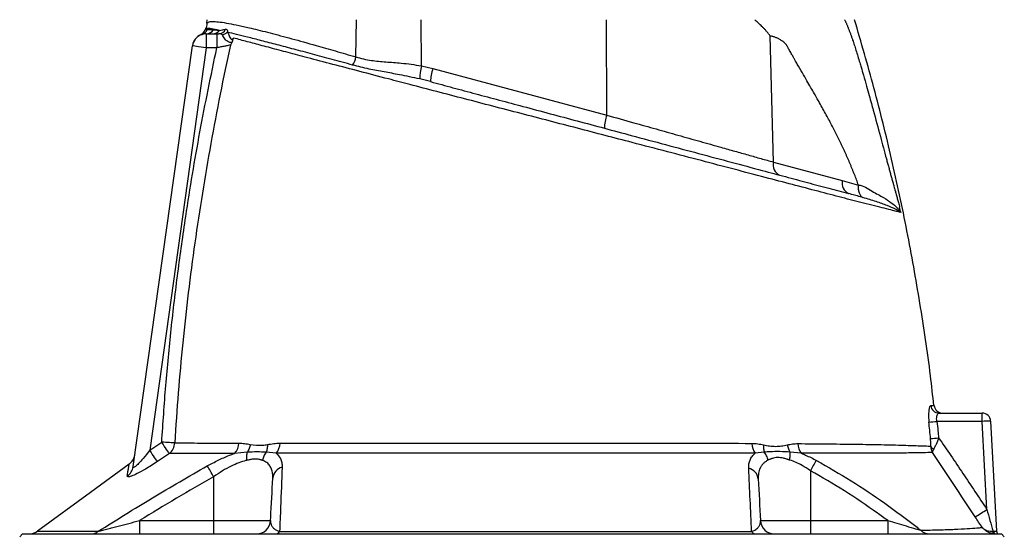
# Model space of a CAD drawing. Header units: millimetres. Extents: x 1681 to 3135, y 857 to 4238.
# Tile 7 of 8: x 2211 to 2911, y 3349 to 3716. Entities that reach past the tile are written whole.
import ezdxf

# ---------------------------------------------------------------- set-up
doc = ezdxf.new("R2010")
doc.units = ezdxf.units.MM
doc.header["$LTSCALE"] = 2

msp = doc.modelspace()

# ---------------------------------------------------------------- linework, layer by layer
at = {"color": 7, "linetype": 'Continuous', "lineweight": 25}
for p, q in [((2343.73, 3710.05), (2343.64, 3709.77)), ((2344.6, 3713.6), (2344.69, 3716.17)), ((2450.54, 3689.64), (2451.04, 3716.17)), ((2497.03, 3683.23), (2496.93, 3716.17)), ((2628.85, 3648.24), (2628.65, 3716.17)), ((2340.23, 3705.45), (2340.24, 3705.45)), ((2344.17, 3706.17), (2344.17, 3696.17)), ((2344.17, 3706.17), (2351.58, 3706.17)), ((2351.58, 3706.17), (2351.58, 3696.17)), ((2747.28, 3614.86), (2745.07, 3704.53)), ((2292.18, 3398.09), (2334.27, 3697.56)), ((2344.17, 3696.17), (2303.92, 3409.77)), ((2351.58, 3696.17), (2344.17, 3696.17)), ((2497.03, 3683.23), (2505.25, 3681.36)), ((2505.25, 3681.36), (2628.85, 3648.24)), ((2503.53, 3672.05), (2495.99, 3673.95)), ((2747.28, 3614.86), (2796.32, 3601.72)), ((2796.32, 3601.72), (2807.76, 3598.41)), ((2895.79, 3430.28), (2863.62, 3430.28)), ((2865.07, 3436.17), (2895.79, 3436.17)), ((2895.79, 3430.28), (2895.79, 3436.17)), ((2899.07, 3367.61), (2895.79, 3430.28)), ((2901.78, 3430.49), (2905.89, 3352.07)), ((2303.92, 3409.77), (2312.46, 3415.49)), ((2317.88, 3407.38), (2309.38, 3401.66)), ((2373.24, 3408.33), (2364.25, 3407.49)), ((2393.88, 3407.54), (2386.63, 3408.35)), ((2740.86, 3408.34), (2734.26, 3407.56)), ((2767.13, 3407.54), (2759.2, 3408.36)), ((2289.35, 3399.74), (2289.35, 3399.74)), ((2773.61, 3395.18), (2773.61, 3359.65)), ((2349.35, 3390.89), (2349.35, 3359.65)), ((2296.76, 3359.65), (2296.76, 3350.17)), ((2296.76, 3359.65), (2349.35, 3359.65)), ((2349.35, 3359.65), (2389.85, 3359.65)), ((2349.35, 3359.65), (2349.35, 3350.17)), ((2738.12, 3359.65), (2773.61, 3359.65)), ((2773.61, 3359.65), (2773.61, 3350.17)), ((2773.61, 3359.65), (2828.59, 3359.65)), ((2828.59, 3359.65), (2828.59, 3350.17)), ((2213.48, 3350.17), (2211.48, 3348.17)), ((2213.48, 3350.17), (2561.48, 3350.17)), ((2561.48, 3350.17), (2909.48, 3350.17)), ((2903.46, 3352.1), (2903.93, 3352.08)), ((2911.48, 3348.17), (2909.48, 3350.17))]:
    msp.add_line(p, q, dxfattribs=at)
at = {"color": 7, "linetype": 'Continuous', "lineweight": 25, "flags": 128}
for points in [[(2344.17, 3696.17), (2342.24, 3696.44), (2340.39, 3696.71), (2338.67, 3696.95), (2337.17, 3697.16), (2335.94, 3697.33), (2335.03, 3697.46), (2334.46, 3697.54), (2334.27, 3697.56)], [(2309.38, 3401.66), (2309.1, 3402.08), (2308.67, 3402.71), (2308.11, 3403.55), (2307.43, 3404.56), (2306.64, 3405.73), (2305.78, 3407.01), (2304.87, 3408.37), (2303.92, 3409.77)], [(2321.7, 3414.93), (2321.05, 3414.97), (2320.2, 3415.02), (2319.19, 3415.08), (2318.03, 3415.15), (2316.75, 3415.23), (2315.37, 3415.31), (2313.93, 3415.4), (2312.46, 3415.49)], [(2317.88, 3407.38), (2317.6, 3407.8), (2317.17, 3408.44), (2316.61, 3409.28), (2315.93, 3410.3), (2315.15, 3411.46), (2314.3, 3412.74), (2313.39, 3414.1), (2312.46, 3415.49)], [(2289.31, 3399.8), (2261.92, 3379.76), (2224.21, 3352.17)], [(2904.5, 3350.2), (2904.29, 3350.25), (2904.09, 3350.37), (2903.9, 3350.55), (2903.74, 3350.78), (2903.62, 3351.07), (2903.52, 3351.39), (2903.47, 3351.74), (2903.46, 3352.1)]]:
    msp.add_lwpolyline(points, dxfattribs=at)
at = {"color": 7, "linetype": 'Continuous', "lineweight": 25}
for centre, radius, start, end in [((2344.17, 3696.17), 10, 90, 172), ((2344.19, 3696.28), 10, 113.30232, 172.00431), ((2337.7, 3710.91), 6, 294.85551, 342.09009), ((2339.37, 3711.35), 5.92, 287.60626, 338.24471), ((2349.1, 3707.22), 5.98, 155.14776, 162.05381), ((2344.14, 3711.95), 5.78, 270.32545, 329.61721), ((2348.95, 3711.72), 5.54, 270.49157, 324.69298), ((2352.86, 3711.69), 5.52, 270.99602, 335.12511), ((2354.57, 3711.85), 6.4, 276.74533, 314.21217), ((2433.2, 3693.34), 17.74, 327.71768, 347.96281), ((2540.35, 3673.66), 44.36, 167.53893, 179.62461), ((2534.91, 3671.08), 31.39, 160.87771, 178.2221), ((2658.51, 3637.96), 31.39, 160.87794, 178.22188), ((2755.13, 3612.89), 8.09, 165.92787, 245.23304), ((2804.17, 3599.75), 8.09, 165.92845, 245.2319), ((2865.11, 3442.11), 5.94, 185.91296, 269.575), ((2867.58, 3442.17), 6, 186.53624, 269.25302), ((2847.79, 3573.05), 143.64, 274.01943, 276.32421), ((2895.79, 3430.17), 6, 3, 90), ((2901.78, 3344.45), 86.04, 90.00302, 93.9965), ((2849.92, 3561.61), 143.85, 273.6348, 275.93602), ((2311.5, 3415.36), 10.21, 308.65992, 357.58745), ((2356.35, 3415.2), 11.04, 315.67849, 358.02194), ((2384.62, 3415.08), 11.95, 320.82829, 358.50954), ((2744.83, 3414.9), 12.87, 181.23511, 214.75689), ((2776.7, 3414.83), 12.03, 181.80959, 217.28087), ((2863.34, 3414.82), 4.67, 207.52777, 243.73984), ((2283.47, 3407.91), 10, 305.83552, 351.61552), ((2956.25, 3294.34), 208.63, 148.77073, 151.09401), ((2282.61, 3399.46), 9.67, 303.41568, 351.85881), ((2193.15, 3303.53), 178.97, 29.21684, 32.0629), ((2400.18, 3389.11), 8.78, 103.94357, 174.61345), ((2727.9, 3388.4), 8.71, 5.76371, 77.56523), ((2775.35, 3552.24), 222.26, 301.29278, 303.82537), ((2379.86, 3360.17), 10, 270, 357), ((2748.1, 3360.17), 10, 183, 270), ((2218.21, 3360.17), 10, 270, 306.87038), ((2262.23, 3358.16), 7.98, 270.4381, 309.92069), ((2393.16, 3353.73), 3.58, 275.07408, 329.73804), ((2734.99, 3353.87), 3.71, 211.01424, 265.23414), ((2858.04, 3358.13), 7.96, 222.09836, 269.18656), ((2905.65, 3351.87), 1.74, 173.08899, 257.32613), ((2907.89, 3352.17), 2, 183, 270)]:
    msp.add_arc(centre, radius, start, end, dxfattribs=at)
msp.add_ellipse((2899.88, 3352.17), major_axis=(6.01, -0.1), ratio=0.005781, start_param=5.451423, end_param=6.283589, dxfattribs=at)
for points, knots in [([(2344.6, 3713.6), (2344.57, 3712.93), (2344.48, 3712.27), (2344.17, 3710.97), (2343.95, 3710.34), (2343.67, 3709.73)], [0, 0, 0, 0, 0.5, 0.5, 1, 1, 1, 1]), ([(2344.6, 3713.6), (2345, 3714.01), (2345.81, 3714.83), (2349.16, 3714.97), (2353.88, 3714.56), (2359.88, 3713.59), (2367.21, 3712.12), (2376.79, 3709.94), (2389.16, 3706.86), (2404.64, 3702.74), (2420.44, 3698.34), (2435.82, 3693.95), (2445.64, 3691.07), (2450.54, 3689.64)], [0, 0, 0, 0, 0.090278, 0.180564, 0.262436, 0.344603, 0.426779, 0.508664, 0.618226, 0.728124, 0.837711, 0.918854, 1, 1, 1, 1]), ([(2745.07, 3704.53), (2744.88, 3704.8), (2744.48, 3705.34), (2743.86, 3706.14), (2743.24, 3706.93), (2742.59, 3707.7), (2741.93, 3708.47), (2741.25, 3709.22), (2740.55, 3709.97), (2739.86, 3710.69), (2738.99, 3711.53), (2737.8, 3712.67), (2736.09, 3714.27), (2734.76, 3715.49), (2734.01, 3716.17)], [0, 0, 0, 0, 0.061077, 0.12251, 0.184317, 0.246519, 0.309134, 0.372181, 0.435678, 0.499644, 0.56001, 0.663535, 0.810207, 1, 1, 1, 1]), ([(2797.97, 3716.17), (2798.09, 3715.92), (2798.32, 3715.42), (2798.66, 3714.65), (2799.01, 3713.86), (2799.36, 3713.05), (2799.71, 3712.22), (2800.06, 3711.36), (2800.41, 3710.49), (2800.76, 3709.59), (2801.12, 3708.67), (2801.48, 3707.73), (2801.84, 3706.77), (2802.2, 3705.79), (2802.56, 3704.79), (2802.92, 3703.76), (2803.29, 3702.71), (2803.92, 3700.88), (2804.84, 3698.11), (2806.07, 3694.29), (2807.38, 3690.07), (2808.61, 3686.02), (2809.93, 3681.51), (2811.55, 3675.92), (2813.46, 3669.21), (2815.34, 3662.47), (2816.91, 3656.76), (2819.57, 3647.02), (2823.14, 3633.87), (2826.52, 3621.34), (2828.49, 3614.07), (2829.31, 3611.09), (2830.1, 3608.18), (2830.88, 3605.35), (2831.63, 3602.59), (2832.22, 3600.44), (2832.68, 3598.79), (2833.05, 3597.48), (2833.51, 3595.83), (2834.06, 3593.85), (2834.7, 3591.53), (2835.42, 3588.88), (2836.23, 3585.9), (2836.78, 3583.79), (2837.07, 3582.68)], [0, 0, 0, 0, 0.006505, 0.013097, 0.01978, 0.026557, 0.033431, 0.040405, 0.047482, 0.054664, 0.061955, 0.069357, 0.076872, 0.084502, 0.092251, 0.100119, 0.108109, 0.116224, 0.142061, 0.170607, 0.201889, 0.23593, 0.260358, 0.301454, 0.35921, 0.407807, 0.449606, 0.484611, 0.621537, 0.738683, 0.761365, 0.783575, 0.805315, 0.826589, 0.847401, 0.867756, 0.87521, 0.885269, 0.89793, 0.913186, 0.931031, 0.951456, 0.974449, 1, 1, 1, 1]), ([(2861.41, 3441.46), (2860.64, 3448.57), (2858, 3472.99), (2851.7, 3514.49), (2842.57, 3565.92), (2831.61, 3617), (2819.27, 3667.16), (2809.72, 3700.03), (2805.02, 3716.17)], [0, 0, 0, 0, 0.076364, 0.262368, 0.448349, 0.634356, 0.820438, 1, 1, 1, 1]), ([(2353.47, 3708.51), (2351.44, 3708.93), (2347.64, 3709.71), (2344.49, 3710.1), (2343.95, 3709.86), (2343.67, 3709.73)], [0, 0, 0, 0, 0.362554, 0.679851, 1, 1, 1, 1]), ([(2344.87, 3709.15), (2344.89, 3709.16), (2345.39, 3709.19), (2346.59, 3709.25), (2348.28, 3709.1), (2349.13, 3709.03)], [0, 0, 0, 0, 0.022047, 0.510234, 1, 1, 1, 1]), ([(2349.13, 3709.03), (2349.4, 3709), (2350.66, 3708.85), (2352.24, 3708.66), (2353.47, 3708.51)], [0, 0, 0, 0, 0.2181, 1, 1, 1, 1]), ([(2355.32, 3705.49), (2354.88, 3705.73), (2354.17, 3706.12), (2353.29, 3706.16), (2352.96, 3706.17)], [0, 0, 0, 0, 0.623883, 1, 1, 1, 1]), ([(2353.47, 3708.51), (2354.09, 3708.62), (2355.51, 3708.87), (2357.02, 3709.19), (2357.87, 3709.37)], [0, 0, 0, 0, 0.442034, 1, 1, 1, 1]), ([(2362.47, 3699.96), (2362.41, 3699.94), (2362.2, 3699.87), (2361.73, 3699.84), (2360.94, 3699.97), (2359.61, 3700.45), (2357.36, 3701.92), (2356.29, 3704.35), (2355.55, 3705.22), (2355.32, 3705.49)], [0, 0, 0, 0, 0.032403, 0.128506, 0.218862, 0.330029, 0.564223, 0.861686, 1, 1, 1, 1]), ([(2357.87, 3709.37), (2358.18, 3709.37), (2358.8, 3709.37), (2359.23, 3708.48), (2359.1, 3707.64), (2359.03, 3707.26)], [0, 0, 0, 0, 0.3508572, 0.7103422, 1, 1, 1, 1]), ([(2359.03, 3707.26), (2359.25, 3707), (2359.86, 3706.28), (2360.42, 3704.51), (2361.29, 3702.84), (2361.85, 3702.3), (2362.17, 3702.14), (2362.47, 3702.13), (2362.82, 3702.31), (2363.15, 3702.68), (2363.41, 3703), (2363.5, 3703.11)], [0, 0, 0, 0, 0.186727, 0.521089, 0.69493, 0.756774, 0.801445, 0.846209, 0.891296, 0.961906, 1, 1, 1, 1]), ([(2448.19, 3683.87), (2443.24, 3685.21), (2433.32, 3687.92), (2419.43, 3691.67), (2406.39, 3695.17), (2394.27, 3698.38), (2383.16, 3701.27), (2373.59, 3703.72), (2365.45, 3705.74), (2361.18, 3706.75), (2359.03, 3707.26)], [0, 0, 0, 0, 0.126402, 0.253585, 0.380306, 0.507024, 0.637271, 0.767516, 0.883416, 1, 1, 1, 1]), ([(2362.47, 3699.96), (2362.6, 3700.16), (2362.71, 3700.38), (2362.93, 3700.87), (2363.03, 3701.14), (2363.28, 3701.96), (2363.4, 3702.54), (2363.5, 3703.11)], [0, 0, 0, 0, 0.25, 0.25, 0.5, 0.5, 1, 1, 1, 1]), ([(2838.02, 3578.96), (2837.28, 3579.15), (2835.8, 3579.51), (2831.91, 3580.48), (2826.55, 3581.81), (2819.48, 3583.58), (2809.59, 3586.07), (2796.25, 3589.49), (2779.28, 3593.94), (2760.98, 3598.77), (2741.08, 3604.01), (2719.56, 3609.66), (2696.31, 3615.78), (2672.09, 3622.15), (2649.16, 3628.15), (2627.72, 3633.74), (2608, 3638.89), (2588.01, 3644.1), (2567.88, 3649.36), (2547.73, 3654.61), (2527.71, 3659.84), (2507.98, 3664.99), (2489.92, 3669.71), (2471.59, 3674.51), (2453.15, 3679.35), (2433.93, 3684.41), (2416.95, 3688.88), (2402.21, 3692.78), (2389.54, 3696.15), (2378.2, 3699.17), (2369.61, 3701.47), (2365.15, 3702.67), (2363.5, 3703.11)], [0, 0, 0, 0, 0.019713, 0.039426, 0.06504, 0.088903, 0.112771, 0.153073, 0.19351, 0.23401, 0.274399, 0.318586, 0.362901, 0.407199, 0.451363, 0.4844, 0.517552, 0.550695, 0.583721, 0.616826, 0.650054, 0.683285, 0.716393, 0.743279, 0.78062, 0.81805, 0.855382, 0.886879, 0.918501, 0.950118, 0.981608, 1, 1, 1, 1]), ([(2807.76, 3598.41), (2807.54, 3599.03), (2807.1, 3600.27), (2806.42, 3602.12), (2805.71, 3603.99), (2804.99, 3605.87), (2804.25, 3607.76), (2803.49, 3609.65), (2802.71, 3611.56), (2801.91, 3613.47), (2801.09, 3615.4), (2800.26, 3617.34), (2799.4, 3619.28), (2798.52, 3621.24), (2797.62, 3623.2), (2795.87, 3626.97), (2793.11, 3632.68), (2789.18, 3640.41), (2784.84, 3648.57), (2781.23, 3655.1), (2778.4, 3660.11), (2776.35, 3663.7), (2773.9, 3667.96), (2771.05, 3672.89), (2767.8, 3678.5), (2765.22, 3682.92), (2763.43, 3686.01), (2762.54, 3687.61), (2761.54, 3689.4), (2760.56, 3691.19), (2759.65, 3692.84), (2758.87, 3694.23), (2758.18, 3695.45), (2757.56, 3696.51), (2757.02, 3697.4), (2756.56, 3698.13), (2756.19, 3698.68), (2755.86, 3699.11), (2755.51, 3699.48), (2755.11, 3699.85), (2754.65, 3700.23), (2754.14, 3700.62), (2753.57, 3701.02), (2752.94, 3701.42), (2752.26, 3701.83), (2751.52, 3702.24), (2750.68, 3702.69), (2749.76, 3703.14), (2748.79, 3703.55), (2747.84, 3703.9), (2746.91, 3704.18), (2745.98, 3704.4), (2745.37, 3704.49), (2745.07, 3704.53)], [0, 0, 0, 0, 0.014704, 0.029556, 0.044557, 0.05971, 0.075015, 0.090474, 0.106088, 0.121858, 0.137786, 0.153872, 0.170118, 0.186525, 0.203094, 0.219826, 0.282441, 0.349841, 0.422063, 0.499138, 0.525545, 0.558172, 0.597019, 0.642087, 0.693376, 0.750886, 0.763599, 0.778025, 0.794165, 0.81202, 0.825981, 0.838522, 0.849644, 0.859348, 0.867636, 0.874512, 0.879981, 0.883799, 0.888088, 0.892873, 0.89817, 0.903991, 0.910347, 0.917245, 0.92469, 0.932686, 0.941238, 0.951698, 0.961868, 0.971763, 0.981404, 0.990809, 1, 1, 1, 1]), ([(2312.46, 3415.49), (2313.37, 3428.92), (2315.19, 3455.77), (2319.08, 3495.98), (2323.8, 3536.12), (2330.38, 3582.96), (2339.24, 3636.4), (2347.47, 3676.24), (2351.58, 3696.17)], [0, 0, 0, 0, 0.142302, 0.284605, 0.427191, 0.569776, 0.784782, 1, 1, 1, 1]), ([(2361.3, 3698.1), (2356.22, 3674.79), (2351.56, 3651.41), (2345.23, 3616.21), (2343.22, 3604.45), (2339.45, 3580.9), (2337.67, 3569.1), (2332.68, 3533.67), (2329.82, 3510), (2325.04, 3462.52), (2323.13, 3438.74), (2321.7, 3414.93)], [0, 0, 0, 0, 0.25, 0.25, 0.375, 0.375, 0.5, 0.5, 0.75, 0.75, 1, 1, 1, 1]), ([(2361.3, 3698.1), (2360.85, 3698.01), (2360.28, 3697.9), (2359.24, 3697.69), (2358.87, 3697.62), (2358.09, 3697.46), (2357.67, 3697.38), (2356.39, 3697.12), (2355.48, 3696.94), (2353.56, 3696.56), (2352.58, 3696.37), (2351.58, 3696.17)], [0, 0, 0, 0, 0.25, 0.25, 0.375, 0.375, 0.5, 0.5, 0.75, 0.75, 1, 1, 1, 1]), ([(2450.54, 3689.64), (2452.29, 3689.13), (2455.8, 3688.12), (2462.85, 3686.91), (2471.82, 3686.1), (2481.42, 3685.42), (2489.91, 3684.53), (2494.65, 3683.67), (2497.03, 3683.23)], [0, 0, 0, 0, 0.128243, 0.257986, 0.479605, 0.706237, 0.852295, 1, 1, 1, 1]), ([(2495.99, 3673.95), (2491.14, 3674.99), (2482.54, 3676.83), (2470.5, 3678.98), (2459.23, 3681.09), (2452.06, 3682.89), (2448.19, 3683.87)], [0, 0, 0, 0, 0.288326, 0.512009, 0.737439, 1, 1, 1, 1]), ([(2503.53, 3672.05), (2508.83, 3670.63), (2519.43, 3667.79), (2535.79, 3663.41), (2552.42, 3658.95), (2570.1, 3654.22), (2588.62, 3649.25), (2608.01, 3644.06), (2627.32, 3638.89), (2648.37, 3633.24), (2670.74, 3627.25), (2694.42, 3620.9), (2717.44, 3614.74), (2737.97, 3609.24), (2755.99, 3604.41), (2771.78, 3600.18), (2786.85, 3596.14), (2796.14, 3593.65), (2800.78, 3592.41)], [0, 0, 0, 0, 0.049163, 0.098327, 0.148545, 0.198762, 0.256365, 0.313971, 0.373236, 0.432505, 0.510301, 0.588127, 0.667778, 0.747427, 0.810116, 0.872806, 0.936405, 1, 1, 1, 1]), ([(2628.85, 3648.24), (2635.25, 3646.44), (2647.05, 3643.11), (2663.94, 3638.35), (2679.69, 3633.91), (2695.11, 3629.56), (2708.53, 3625.78), (2719.9, 3622.57), (2729.43, 3619.89), (2738.63, 3617.29), (2744.4, 3615.67), (2747.28, 3614.86)], [0, 0, 0, 0, 0.146285, 0.269867, 0.393449, 0.520648, 0.647844, 0.735225, 0.822605, 0.911303, 1, 1, 1, 1]), ([(2807.76, 3598.41), (2807.63, 3597.45), (2807.6, 3596.49), (2807.75, 3594.67), (2807.93, 3593.81), (2808.49, 3592.25), (2808.86, 3591.55), (2809.78, 3590.39), (2810.31, 3589.93), (2810.91, 3589.6)], [0, 0, 0, 0, 0.25, 0.25, 0.5, 0.5, 0.75, 0.75, 1, 1, 1, 1]), ([(2807.76, 3598.41), (2807.76, 3598.41), (2811.43, 3598.41), (2817.55, 3593.48), (2825.46, 3590.03), (2831.31, 3585.89), (2835.27, 3582.48), (2837.16, 3580.23), (2837.88, 3579.18), (2837.96, 3579.07), (2837.99, 3579.01), (2838.01, 3578.99), (2838.02, 3578.97), (2838.02, 3578.96), (2838.02, 3578.96), (2838.02, 3578.96), (2838.02, 3578.96)], [0, 0, 0, 0, 0.000002, 0.231557, 0.462978, 0.648909, 0.834815, 0.981819, 0.99129, 0.996027, 0.998397, 0.999589, 0.999894, 0.99996, 0.999994, 1, 1, 1, 1]), ([(2810.91, 3589.6), (2810.3, 3589.78), (2807.02, 3590.73), (2803.58, 3591.65), (2800.78, 3592.41)], [0, 0, 0, 0, 0.186591, 1, 1, 1, 1]), ([(2838.02, 3578.96), (2838.02, 3578.97), (2838.02, 3578.97), (2838.01, 3578.97), (2838.01, 3578.97), (2838.01, 3578.98), (2838, 3578.98), (2837.99, 3578.99), (2837.98, 3579), (2837.96, 3579.01), (2837.94, 3579.02), (2837.9, 3579.06), (2837.87, 3579.08), (2837.78, 3579.15), (2837.71, 3579.2), (2837.52, 3579.33), (2837.38, 3579.43), (2836.95, 3579.71), (2836.65, 3579.9), (2835.66, 3580.48), (2834.91, 3580.88), (2832.42, 3582.11), (2830.42, 3582.97), (2826.95, 3584.33), (2825.71, 3584.8), (2823.1, 3585.73), (2821.73, 3586.21), (2817.41, 3587.64), (2814.28, 3588.62), (2810.91, 3589.6)], [0, 0, 0, 0, 0.000488, 0.000488, 0.000977, 0.000977, 0.001953, 0.001953, 0.003906, 0.003906, 0.007812, 0.007812, 0.015625, 0.015625, 0.03125, 0.03125, 0.0625, 0.0625, 0.125, 0.125, 0.25, 0.25, 0.5, 0.5, 0.625, 0.625, 0.75, 0.75, 1, 1, 1, 1]), ([(2859.21, 3441.5), (2859.03, 3441.43), (2858.62, 3441.26), (2858.07, 3439.75), (2857.68, 3437.09), (2857.55, 3433.63), (2857.76, 3431.05), (2857.86, 3429.76)], [0, 0, 0, 0, 0.157293, 0.368237, 0.576823, 0.78759, 1, 1, 1, 1]), ([(2863.62, 3430.28), (2863.51, 3430.93), (2863.31, 3432.22), (2863.46, 3433.98), (2863.88, 3435.31), (2864.46, 3436.06), (2864.88, 3436.14), (2865.07, 3436.17)], [0, 0, 0, 0, 0.205559, 0.410341, 0.618536, 0.835526, 1, 1, 1, 1]), ([(2863.62, 3430.28), (2863.84, 3428.07), (2864.25, 3424.15), (2864.63, 3420.23), (2864.8, 3418.53)], [0, 0, 0, 0, 0.565143, 1, 1, 1, 1]), ([(2859.2, 3412.66), (2859.2, 3412.66), (2859.25, 3413.09), (2859.3, 3414.81), (2859.15, 3416.7), (2859.04, 3418.05)], [0, 0, 0, 0, 0.001631, 0.283214, 1, 1, 1, 1]), ([(2864.8, 3418.53), (2864.19, 3416.94), (2863.43, 3414.91), (2862.21, 3412.28), (2861.66, 3411.3), (2861.28, 3410.63)], [0, 0, 0, 0, 0.533996, 0.67845, 1, 1, 1, 1]), ([(2864.8, 3418.53), (2870.63, 3410.12), (2876.39, 3401.67), (2887.8, 3384.68), (2893.46, 3376.16), (2899.07, 3367.61)], [0, 0, 0, 0, 0.5, 0.5, 1, 1, 1, 1]), ([(2303.92, 3409.77), (2302.38, 3407.78), (2299.76, 3404.42), (2296.26, 3400.51), (2294.08, 3398.42), (2292.95, 3397.63), (2292.38, 3397.45), (2292.15, 3397.63), (2292.18, 3397.97), (2292.18, 3398.09)], [0, 0, 0, 0, 0.338114, 0.570997, 0.733613, 0.816571, 0.877083, 0.954875, 1, 1, 1, 1]), ([(2321.7, 3414.93), (2324.11, 3414.92), (2328.92, 3414.91), (2337.71, 3414.88), (2347.65, 3414.86), (2357.64, 3414.84), (2364.54, 3414.83), (2367.39, 3414.82)], [0, 0, 0, 0, 0.210018, 0.420042, 0.634609, 0.849179, 1, 1, 1, 1]), ([(2367.39, 3414.82), (2368.7, 3414.75), (2371.33, 3414.62), (2374.02, 3414.07), (2375.36, 3413.8)], [0, 0, 0, 0, 0.498464, 1, 1, 1, 1]), ([(2375.36, 3413.8), (2375.21, 3412.8), (2374.95, 3411.82), (2374.23, 3409.97), (2373.77, 3409.1), (2373.24, 3408.33)], [0, 0, 0, 0, 0.5, 0.5, 1, 1, 1, 1]), ([(2375.36, 3413.8), (2378.29, 3413.45), (2382.28, 3412.96), (2386.5, 3413.61), (2387.62, 3413.78)], [0, 0, 0, 0, 0.735158, 1, 1, 1, 1]), ([(2387.62, 3413.78), (2387.65, 3412.79), (2387.58, 3411.81), (2387.25, 3409.97), (2386.98, 3409.11), (2386.63, 3408.35)], [0, 0, 0, 0, 0.5, 0.5, 1, 1, 1, 1]), ([(2387.62, 3413.78), (2389.08, 3414.04), (2390.56, 3414.3), (2393.54, 3414.66), (2395.04, 3414.78), (2396.56, 3414.77)], [0, 0, 0, 0, 0.5, 0.5, 1, 1, 1, 1]), ([(2396.56, 3414.77), (2408.34, 3414.76), (2420.77, 3414.74), (2440.37, 3414.72), (2447.06, 3414.72), (2457.33, 3414.71), (2460.8, 3414.71), (2466.05, 3414.71), (2467.82, 3414.71), (2471.36, 3414.7), (2473.15, 3414.7), (2482.1, 3414.7), (2489.32, 3414.7), (2503.87, 3414.69), (2511.21, 3414.69), (2525.99, 3414.69), (2533.44, 3414.69), (2544.7, 3414.69), (2548.47, 3414.69), (2554.15, 3414.69), (2556.05, 3414.69), (2559.84, 3414.69), (2561.75, 3414.69), (2571.24, 3414.69), (2578.78, 3414.69), (2593.75, 3414.69), (2601.18, 3414.69), (2615.92, 3414.69), (2623.24, 3414.69), (2634.14, 3414.7), (2637.76, 3414.7), (2644.97, 3414.7), (2648.57, 3414.7), (2655.67, 3414.7), (2659.18, 3414.7), (2666.13, 3414.71), (2669.58, 3414.71), (2679.85, 3414.71), (2686.6, 3414.71), (2706.55, 3414.69), (2719.46, 3414.66), (2731.96, 3414.62)], [0, 0, 0, 0, 0.125, 0.125, 0.1875, 0.1875, 0.21875, 0.21875, 0.234375, 0.234375, 0.25, 0.25, 0.3125, 0.3125, 0.375, 0.375, 0.4375, 0.4375, 0.46875, 0.46875, 0.484375, 0.484375, 0.5, 0.5, 0.5625, 0.5625, 0.625, 0.625, 0.6875, 0.6875, 0.71875, 0.71875, 0.75, 0.75, 0.78125, 0.78125, 0.8125, 0.8125, 0.875, 0.875, 1, 1, 1, 1]), ([(2731.96, 3414.62), (2733.38, 3414.61), (2734.79, 3414.51), (2737.59, 3414.13), (2738.99, 3413.86), (2740.37, 3413.55)], [0, 0, 0, 0, 0.5, 0.5, 1, 1, 1, 1]), ([(2740.37, 3413.55), (2740.29, 3412.6), (2740.29, 3411.67), (2740.46, 3409.9), (2740.62, 3409.08), (2740.86, 3408.34)], [0, 0, 0, 0, 0.5, 0.5, 1, 1, 1, 1]), ([(2740.37, 3413.55), (2741.81, 3413.23), (2743.23, 3412.97), (2746.08, 3412.61), (2747.5, 3412.51), (2750.32, 3412.5), (2751.71, 3412.59), (2754.46, 3412.92), (2755.81, 3413.17), (2757.15, 3413.49)], [0, 0, 0, 0, 0.25, 0.25, 0.5, 0.5, 0.75, 0.75, 1, 1, 1, 1]), ([(2757.15, 3413.49), (2758.4, 3413.78), (2759.65, 3414.03), (2762.16, 3414.37), (2763.42, 3414.45), (2764.68, 3414.45)], [0, 0, 0, 0, 0.5, 0.5, 1, 1, 1, 1]), ([(2757.15, 3413.49), (2757.34, 3412.55), (2757.61, 3411.64), (2758.3, 3409.9), (2758.72, 3409.09), (2759.2, 3408.36)], [0, 0, 0, 0, 0.5, 0.5, 1, 1, 1, 1]), ([(2764.68, 3414.45), (2771.55, 3414.39), (2785.28, 3414.28), (2804.32, 3414.06), (2822.07, 3413.75), (2835.41, 3413.46), (2844.73, 3413.17), (2850.46, 3412.96), (2855.43, 3412.8), (2857.94, 3412.7), (2859.2, 3412.66)], [0, 0, 0, 0, 0.171013, 0.342029, 0.516456, 0.690886, 0.767298, 0.843692, 0.921851, 1, 1, 1, 1]), ([(2859.2, 3412.66), (2859.21, 3411.83), (2859.31, 3411.03), (2859.59, 3409.87), (2859.71, 3409.5), (2859.98, 3408.77), (2860.14, 3408.42), (2860.32, 3408.08)], [0, 0, 0, 0, 0.5, 0.5, 0.75, 0.75, 1, 1, 1, 1]), ([(2861.28, 3410.63), (2861.04, 3410.2), (2860.56, 3409.35), (2860.35, 3408.55), (2860.32, 3408.17), (2860.32, 3408.08), (2860.32, 3408.08)], [0, 0, 0, 0, 0.438658, 0.865647, 0.99442, 1, 1, 1, 1]), ([(2364.25, 3407.49), (2361.36, 3407.48), (2354.44, 3407.47), (2344.45, 3407.45), (2334.4, 3407.43), (2325.37, 3407.4), (2320.38, 3407.39), (2317.88, 3407.38)], [0, 0, 0, 0, 0.150785, 0.36084, 0.570892, 0.785449, 1, 1, 1, 1]), ([(2344.82, 3398.54), (2347.38, 3399.92), (2352.55, 3402.72), (2359.13, 3405.63), (2363.02, 3407.04), (2364.25, 3407.49)], [0, 0, 0, 0, 0.399788, 0.809414, 1, 1, 1, 1]), ([(2372.77, 3402.5), (2372.61, 3402.47), (2370.83, 3402.04), (2367.22, 3400.88), (2361.59, 3398.39), (2355.52, 3395.06), (2351.43, 3392.29), (2349.35, 3390.89)], [0, 0, 0, 0, 0.0202817, 0.2364461, 0.4598174, 0.7263001, 1, 1, 1, 1]), ([(2373.24, 3408.33), (2372.98, 3407.52), (2372.8, 3406.6), (2372.64, 3404.62), (2372.65, 3403.57), (2372.77, 3402.5)], [0, 0, 0, 0, 0.5, 0.5, 1, 1, 1, 1]), ([(2384.16, 3402.49), (2383.99, 3402.55), (2383.66, 3402.66), (2383.15, 3402.81), (2382.67, 3402.95), (2382.21, 3403.06), (2381.47, 3403.22), (2380.43, 3403.38), (2379.03, 3403.45), (2377.56, 3403.39), (2376.23, 3403.22), (2375.02, 3403), (2373.95, 3402.78), (2373.17, 3402.6), (2372.77, 3402.5)], [0, 0, 0, 0, 0.056649, 0.109936, 0.159864, 0.206441, 0.249676, 0.377422, 0.499016, 0.621386, 0.749674, 0.82396, 0.907391, 1, 1, 1, 1]), ([(2386.63, 3408.35), (2384.54, 3408.43), (2380.34, 3408.61), (2375.61, 3408.43), (2373.24, 3408.33)], [0, 0, 0, 0, 0.497982, 1, 1, 1, 1]), ([(2386.63, 3408.35), (2385.98, 3407.53), (2385.44, 3406.6), (2384.6, 3404.61), (2384.31, 3403.56), (2384.16, 3402.49)], [0, 0, 0, 0, 0.5, 0.5, 1, 1, 1, 1]), ([(2391.43, 3389.93), (2391.44, 3391.03), (2391.45, 3393.24), (2390.73, 3396.21), (2389.37, 3398.83), (2387.31, 3401.07), (2385.23, 3402.01), (2384.16, 3402.49)], [0, 0, 0, 0, 0.1980764, 0.3987366, 0.5927998, 0.7909522, 1, 1, 1, 1]), ([(2734.26, 3407.56), (2727.45, 3407.56), (2713.83, 3407.57), (2692.39, 3407.58), (2670.23, 3407.59), (2648.11, 3407.6), (2626.12, 3407.61), (2604.41, 3407.61), (2582.4, 3407.61), (2560.12, 3407.61), (2537.72, 3407.61), (2515.34, 3407.61), (2493.29, 3407.61), (2471.78, 3407.6), (2450.93, 3407.59), (2430.88, 3407.57), (2411.67, 3407.56), (2399.8, 3407.54), (2393.88, 3407.54)], [0, 0, 0, 0, 0.0669089, 0.1339666, 0.2009692, 0.2678027, 0.3279914, 0.3883953, 0.4487901, 0.5089666, 0.5702386, 0.6317399, 0.6932496, 0.7545331, 0.8157902, 0.8772669, 0.9387433, 1, 1, 1, 1]), ([(2393.88, 3407.54), (2394.99, 3406.38), (2396.84, 3404.46), (2397.97, 3400.97), (2398.03, 3398.75), (2398.06, 3397.63)], [0, 0, 0, 0, 0.4256436, 0.7107386, 1, 1, 1, 1]), ([(2729.78, 3396.9), (2729.68, 3399), (2729.97, 3400.96), (2730.89, 3403.21), (2731.09, 3403.65), (2731.57, 3404.5), (2731.84, 3404.92), (2732.73, 3406.14), (2733.44, 3406.88), (2734.26, 3407.56)], [0, 0, 0, 0, 0.5, 0.5, 0.625, 0.625, 0.75, 0.75, 1, 1, 1, 1]), ([(2743.48, 3402.62), (2742.81, 3402.3), (2742.2, 3401.94), (2741.08, 3401.14), (2740.57, 3400.7), (2739.66, 3399.76), (2739.25, 3399.26), (2738.52, 3398.2), (2738.19, 3397.64), (2737.37, 3395.9), (2736.99, 3394.66), (2736.56, 3392.05), (2736.49, 3390.69), (2736.57, 3389.27)], [0, 0, 0, 0, 0.125, 0.125, 0.25, 0.25, 0.375, 0.375, 0.5, 0.5, 0.75, 0.75, 1, 1, 1, 1]), ([(2759.2, 3408.36), (2756.75, 3408.53), (2751.81, 3408.87), (2745.73, 3408.71), (2742.24, 3408.44), (2740.86, 3408.34)], [0, 0, 0, 0, 0.3738774, 0.7521107, 1, 1, 1, 1]), ([(2743.48, 3402.62), (2743.29, 3403.66), (2742.97, 3404.69), (2742.08, 3406.63), (2741.52, 3407.54), (2740.86, 3408.34)], [0, 0, 0, 0, 0.5, 0.5, 1, 1, 1, 1]), ([(2758.88, 3402.75), (2758.64, 3402.82), (2758.2, 3402.95), (2757.59, 3403.14), (2757.09, 3403.29), (2756.4, 3403.5), (2755.55, 3403.75), (2754.12, 3404.12), (2752.37, 3404.48), (2750.32, 3404.63), (2748.39, 3404.43), (2746.92, 3404.04), (2745.8, 3403.65), (2745.07, 3403.35), (2744.28, 3403), (2743.79, 3402.77), (2743.48, 3402.62)], [0, 0, 0, 0, 0.039729, 0.073756, 0.102077, 0.12469, 0.190808, 0.248842, 0.373224, 0.498565, 0.623177, 0.748673, 0.806859, 0.874268, 0.919078, 1, 1, 1, 1]), ([(2758.88, 3402.75), (2759.07, 3403.76), (2759.19, 3404.77), (2759.3, 3406.67), (2759.29, 3407.56), (2759.2, 3408.36)], [0, 0, 0, 0, 0.5, 0.5, 1, 1, 1, 1]), ([(2773.61, 3395.18), (2771.67, 3396.48), (2768.4, 3398.66), (2763.46, 3401.11), (2760.48, 3402.25), (2758.94, 3402.72), (2758.88, 3402.75)], [0, 0, 0, 0, 0.412003, 0.695599, 0.986213, 1, 1, 1, 1]), ([(2860.32, 3408.08), (2858.45, 3408.04), (2856.18, 3407.99), (2850.9, 3407.89), (2847.89, 3407.84), (2843.7, 3407.78), (2842.84, 3407.76), (2841.08, 3407.74), (2840.17, 3407.73), (2837.44, 3407.7), (2835.58, 3407.69), (2829.92, 3407.65), (2826.01, 3407.63), (2813.89, 3407.57), (2805.28, 3407.56), (2787.01, 3407.54), (2777.34, 3407.54), (2767.13, 3407.54)], [0, 0, 0, 0, 0.125, 0.125, 0.25, 0.25, 0.28125, 0.28125, 0.3125, 0.3125, 0.375, 0.375, 0.5, 0.5, 0.75, 0.75, 1, 1, 1, 1]), ([(2767.13, 3407.54), (2768.17, 3407.13), (2771.8, 3405.67), (2775.33, 3403.83), (2777.85, 3402.5)], [0, 0, 0, 0, 0.285476, 1, 1, 1, 1]), ([(2777.85, 3402.5), (2786.16, 3397.75), (2802.76, 3388.24), (2826.59, 3372.24), (2842.85, 3360.15), (2851.24, 3353.5), (2852.13, 3352.79)], [0, 0, 0, 0, 0.320705, 0.641324, 0.961688, 1, 1, 1, 1]), ([(2267.35, 3352.03), (2280.09, 3360.07), (2292.9, 3368), (2318.7, 3383.54), (2331.69, 3391.15), (2344.82, 3398.54)], [0, 0, 0, 0, 0.5, 0.5, 1, 1, 1, 1]), ([(2309.38, 3401.66), (2307.97, 3400.73), (2305.16, 3398.87), (2300.23, 3395.87), (2295.23, 3393.11), (2292.07, 3391.7), (2289.88, 3390.91), (2288.29, 3390.56), (2287.88, 3391), (2287.94, 3391.38), (2287.94, 3391.39)], [0, 0, 0, 0, 0.144788, 0.289421, 0.505799, 0.67724, 0.690524, 0.849379, 0.996362, 1, 1, 1, 1]), ([(2398.06, 3397.63), (2397.71, 3388.22), (2397.14, 3373.25), (2396.49, 3357.7), (2396.25, 3351.93)], [0, 0, 0, 0, 0.628663, 1, 1, 1, 1]), ([(2731.81, 3351.96), (2731.47, 3359.49), (2731.14, 3366.99), (2730.47, 3381.96), (2730.12, 3389.42), (2729.78, 3396.9)], [0, 0, 0, 0, 0.5, 0.5, 1, 1, 1, 1]), ([(2828.59, 3359.65), (2826.14, 3361.45), (2816.1, 3368.79), (2798.01, 3381.05), (2781.75, 3390.47), (2773.61, 3395.18)], [0, 0, 0, 0, 0.139351, 0.569671, 1, 1, 1, 1]), ([(2389.85, 3359.65), (2389.88, 3360.25), (2390.42, 3370.51), (2390.94, 3380.51), (2391.43, 3389.93)], [0, 0, 0, 0, 0.058682, 1, 1, 1, 1]), ([(2899.07, 3367.61), (2899.79, 3365.01), (2900.51, 3362.41), (2901.97, 3357.24), (2902.71, 3354.66), (2903.46, 3352.1)], [0, 0, 0, 0, 0.5, 0.5, 1, 1, 1, 1]), ([(2895.84, 3354.73), (2894.97, 3356.02), (2893.28, 3358.54), (2891.61, 3361.08), (2890.79, 3362.32)], [0, 0, 0, 0, 0.513391, 1, 1, 1, 1]), ([(2267.35, 3352.03), (2267.81, 3352.15), (2268.32, 3352.28), (2269.39, 3352.55), (2269.95, 3352.7), (2271.67, 3353.14), (2272.87, 3353.45), (2275.31, 3354.08), (2276.54, 3354.4), (2279.03, 3355.05), (2280.29, 3355.38), (2284.07, 3356.36), (2286.6, 3357.01), (2291.67, 3358.33), (2294.21, 3358.99), (2296.76, 3359.65)], [0, 0, 0, 0, 0.0625, 0.0625, 0.125, 0.125, 0.25, 0.25, 0.375, 0.375, 0.5, 0.5, 0.75, 0.75, 1, 1, 1, 1]), ([(2389.85, 3359.65), (2389.81, 3358.98), (2389.87, 3358.31), (2390.18, 3356.97), (2390.44, 3356.31), (2391.04, 3355.32), (2391.28, 3354.99), (2391.85, 3354.33), (2392.17, 3354.01), (2392.77, 3353.53), (2392.98, 3353.37), (2393.46, 3353.06), (2393.72, 3352.91), (2394.3, 3352.6), (2394.62, 3352.46), (2395.35, 3352.18), (2395.76, 3352.05), (2396.25, 3351.93)], [0, 0, 0, 0, 0.25, 0.25, 0.5, 0.5, 0.625, 0.625, 0.75, 0.75, 0.8125, 0.8125, 0.875, 0.875, 0.9375, 0.9375, 1, 1, 1, 1]), ([(2731.81, 3351.96), (2732.28, 3352.08), (2732.68, 3352.21), (2733.4, 3352.49), (2733.72, 3352.64), (2734.57, 3353.08), (2735.03, 3353.4), (2735.81, 3354.03), (2736.13, 3354.36), (2736.69, 3355.01), (2736.93, 3355.34), (2737.52, 3356.32), (2737.78, 3356.99), (2738.1, 3358.31), (2738.15, 3358.98), (2738.12, 3359.65)], [0, 0, 0, 0, 0.0625, 0.0625, 0.125, 0.125, 0.25, 0.25, 0.375, 0.375, 0.5, 0.5, 0.75, 0.75, 1, 1, 1, 1]), ([(2828.59, 3359.65), (2830.78, 3359.01), (2835.19, 3357.73), (2841.84, 3355.79), (2847.84, 3354.03), (2850.94, 3353.14), (2852.13, 3352.79)], [0, 0, 0, 0, 0.26616, 0.534959, 0.820437, 1, 1, 1, 1]), ([(2852.13, 3352.79), (2856.6, 3352.89), (2865.54, 3353.08), (2876.49, 3353.46), (2885.51, 3353.95), (2891.65, 3354.39), (2894.62, 3354.63), (2895.67, 3354.72), (2895.84, 3354.73)], [0, 0, 0, 0, 0.202931, 0.405864, 0.61444, 0.823014, 0.972808, 1, 1, 1, 1]), ([(2904.5, 3350.2), (2902.92, 3350.5), (2899.99, 3351.06), (2897.46, 3352.96), (2896.28, 3354.2), (2895.96, 3354.58), (2895.87, 3354.69), (2895.84, 3354.73), (2895.84, 3354.73)], [0, 0, 0, 0, 0.454116, 0.843162, 0.954708, 0.987193, 0.997739, 1, 1, 1, 1]), ([(2895.84, 3354.73), (2895.84, 3354.73), (2895.87, 3354.69), (2896, 3354.55), (2896.97, 3353.57), (2899.14, 3352.16), (2902.04, 3352.12), (2903.46, 3352.1)], [0, 0, 0, 0, 0.002275, 0.020565, 0.075993, 0.548632, 1, 1, 1, 1]), ([(2396.25, 3351.93), (2409.1, 3351.93), (2422.28, 3351.92), (2449.28, 3351.92), (2463.1, 3351.91), (2484.3, 3351.91), (2491.44, 3351.91), (2502.29, 3351.91), (2505.92, 3351.91), (2513.18, 3351.91), (2516.81, 3351.91), (2534.96, 3351.91), (2549.48, 3351.91), (2578.55, 3351.91), (2593.09, 3351.91), (2611.28, 3351.91), (2614.92, 3351.91), (2622.18, 3351.91), (2625.8, 3351.91), (2633.02, 3351.91), (2636.62, 3351.91), (2643.77, 3351.91), (2647.33, 3351.91), (2665.02, 3351.91), (2678.85, 3351.92), (2699.11, 3351.92), (2705.79, 3351.93), (2718.97, 3351.94), (2725.45, 3351.95), (2731.81, 3351.96)], [0, 0, 0, 0, 0.125, 0.125, 0.25, 0.25, 0.3125, 0.3125, 0.34375, 0.34375, 0.375, 0.375, 0.5, 0.5, 0.625, 0.625, 0.65625, 0.65625, 0.6875, 0.6875, 0.71875, 0.71875, 0.75, 0.75, 0.875, 0.875, 0.9375, 0.9375, 1, 1, 1, 1])]:
    msp.add_open_spline(points, degree=3, knots=knots, dxfattribs=at)
at = {"color": 8, "linetype": 'Continuous', "lineweight": 25}
for points, knots in [([(2341.16, 3705.71), (2340.72, 3705.58), (2340.12, 3705.41), (2340.21, 3705.44), (2340.23, 3705.45)], [0, 0, 0, 0, 0.724411, 1, 1, 1, 1]), ([(2343.42, 3709.06), (2343.42, 3709.06), (2343.2, 3709.05), (2343.71, 3709.08), (2344.48, 3709.13), (2344.87, 3709.15)], [0, 0, 0, 0, 0.010642, 0.504415, 1, 1, 1, 1]), ([(2859.21, 3441.5), (2859.87, 3441.49), (2861.2, 3441.49), (2861.78, 3441.49), (2861.61, 3441.49), (2861.61, 3441.49)], [0, 0, 0, 0, 0.4955821, 0.9954378, 1, 1, 1, 1]), ([(2287.94, 3391.39), (2288.12, 3392.49), (2288.49, 3394.68), (2288.91, 3397.15), (2289.2, 3398.87), (2289.36, 3399.76), (2289.35, 3399.74), (2289.35, 3399.74)], [0, 0, 0, 0, 0.219782, 0.439551, 0.66124, 0.88292, 1, 1, 1, 1]), ([(2224.26, 3352.1), (2224.38, 3352.1), (2224.65, 3352.1), (2227.7, 3352.1), (2232.02, 3352.09), (2237.03, 3352.08), (2243.22, 3352.07), (2250.63, 3352.06), (2258.67, 3352.05), (2264.65, 3352.04), (2267.35, 3352.03)], [0, 0, 0, 0, 0.145006, 0.311897, 0.428933, 0.54618, 0.663426, 0.782404, 0.901382, 1, 1, 1, 1])]:
    msp.add_open_spline(points, degree=3, knots=knots, dxfattribs=at)
at = {"color": 7, "linetype": 'Continuous', "lineweight": 25}
for points in [[(2351.58, 3706.17), (2352.04, 3706.17), (2352.5, 3706.17), (2352.96, 3706.17)], [(2362.47, 3699.96), (2362.07, 3699.36), (2361.68, 3698.74), (2361.3, 3698.1)], [(2838.02, 3578.96), (2837.71, 3580.2), (2837.39, 3581.44), (2837.07, 3582.68)], [(2859.04, 3418.05), (2858.66, 3421.95), (2858.27, 3425.86), (2857.86, 3429.76)], [(2890.79, 3362.32), (2880.76, 3377.66), (2870.63, 3392.93), (2860.32, 3408.08)], [(2349.35, 3390.89), (2331.61, 3380.83), (2314.11, 3370.36), (2296.76, 3359.65)], [(2736.57, 3389.27), (2737.08, 3379.4), (2737.6, 3369.55), (2738.12, 3359.65)]]:
    msp.add_open_spline(points, degree=3, dxfattribs=at)

doc.saveas('drawing.dxf')
